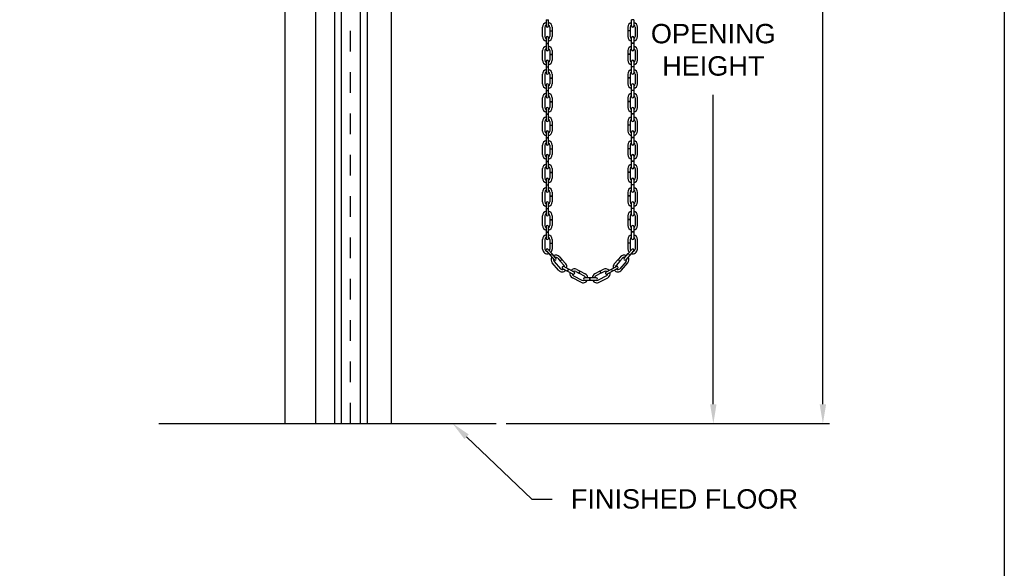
# Model space of a CAD drawing. Header units: inches. Extents: x 169.6 to 213.7, y 195.1 to 266.5.
# Tile 18 of 53: x 184.3 to 189.1, y 219.6 to 222.3. Entities that reach past the tile are written whole.
import ezdxf
from ezdxf import colors
from ezdxf.entities.mleader import LeaderData, LeaderLine
from ezdxf.math import Vec2, Vec3

# ---------------------------------------------------------------- set-up
doc = ezdxf.new("R2010")
doc.units = ezdxf.units.IN
doc.header["$LTSCALE"] = 0.25
doc.header["$MEASUREMENT"] = 0
doc.linetypes.add('HIDDEN', pattern=[0.375, 0.25, -0.125])
doc.layers.add('ANNOTATIONS', color=1, linetype='Continuous')
doc.layers.add('CHAIN HOIST LH', color=7, linetype='Continuous')
doc.styles.add('ARIAL', font='arial.ttf', dxfattribs={"height": 0.09375})
doc.dimstyles.new('STANDARD$0', dxfattribs={"dimtxt": 0.09375, "dimasz": 0.09375, "dimexe": 0.03125, "dimexo": 0.046875, "dimgap": 0.09, "dimtad": 0, "dimtih": 1, "dimtoh": 1, "dimdec": 4, "dimzin": 0, "dimdsep": 46, "dimtxsty": 'ARIAL', "dimcen": 0.09, "dimadec": 0, "dimazin": 0, "dimtfac": 1, "dimtdec": 4, "dimtofl": 0, "dimtmove": 0, "dimatfit": 1, "dimfxl": 1, "dimtolj": 1, "dimtzin": 0, "dimarcsym": 0})

# ---------------------------------------------------------------- blocks, each defined once
blk = doc.blocks.new('*D33')
at = {"layer": 'ANNOTATIONS', "color": 0, "lineweight": -2, "transparency": 16777216}
for p, q in [((186.1419, 225.0996), (188.2127, 225.0996)), ((188.1815, 225.0059), (188.1815, 222.9281)), ((188.1815, 220.4154), (188.1815, 222.4932)), ((186.6492, 220.3216), (188.2127, 220.3216))]:
    blk.add_line(p, q, dxfattribs=at)
at = {"layer": 'ANNOTATIONS', "color": 0, "transparency": 16777216}
for points in [[(188.1659, 225.0059), (188.1971, 225.0059), (188.1815, 225.0996)], [(188.1659, 220.4154), (188.1971, 220.4154), (188.1815, 220.3216)]]:
    blk.add_solid(points, dxfattribs=at)
at = {"layer": 'defpoints', "color": 0, "transparency": 16777216}
for p in [(186.0951, 225.0996), (186.6023, 220.3216), (188.1815, 220.3216)]:
    blk.add_point(p, dxfattribs=at)
at = {"layer": 'ANNOTATIONS', "color": 0, "transparency": 16777216, "insert": (188.1815, 222.7106), "char_height": 0.09375, "attachment_point": 5, "style": 'ARIAL'}
blk.add_mtext('\\A1;TOTAL \\PHEIGHT', dxfattribs=at)
blk = doc.blocks.new('*D34')
at = {"layer": 'ANNOTATIONS', "color": 0, "lineweight": -2, "transparency": 16777216}
for p, q in [((185.9447, 223.9359), (187.6829, 223.9359)), ((187.6516, 223.8422), (187.6516, 222.3462)), ((187.6516, 220.4154), (187.6516, 221.9114)), ((186.6492, 220.3216), (187.6829, 220.3216))]:
    blk.add_line(p, q, dxfattribs=at)
at = {"layer": 'ANNOTATIONS', "color": 0, "transparency": 16777216}
for points in [[(187.636, 223.8422), (187.6672, 223.8422), (187.6516, 223.9359)], [(187.636, 220.4154), (187.6672, 220.4154), (187.6516, 220.3216)]]:
    blk.add_solid(points, dxfattribs=at)
at = {"layer": 'defpoints', "color": 0, "transparency": 16777216}
for p in [(185.8979, 223.9359), (187.6516, 223.9359), (186.6023, 220.3216)]:
    blk.add_point(p, dxfattribs=at)
at = {"layer": 'ANNOTATIONS', "color": 0, "transparency": 16777216, "insert": (187.6516, 222.1288), "char_height": 0.09375, "attachment_point": 5, "style": 'ARIAL'}
blk.add_mtext('\\A1;OPENING\\PHEIGHT', dxfattribs=at)

msp = doc.modelspace()

# ---------------------------------------------------------------- linework, layer by layer
at = {"layer": 'CHAIN HOIST LH', "linetype": 'Continuous'}
for p, q in [((185.57945, 225.77104), (185.57945, 220.32165)), ((185.72733, 225.07165), (185.72733, 220.32165)), ((185.82108, 220.32165), (185.82108, 224.07165)), ((185.85233, 224.07165), (185.85233, 220.32165)), ((185.94608, 220.32165), (185.94608, 224.07165)), ((185.97733, 224.07165), (185.97733, 220.32165)), ((186.09507, 220.32165), (186.09507, 224.07165)), ((184.9711, 220.32165), (186.60233, 220.32165))]:
    msp.add_line(p, q, dxfattribs=at)
at = {"layer": 'CHAIN HOIST LH', "linetype": 'HIDDEN'}
msp.add_line((185.89786, 220.32165), (185.89786, 224.11954), dxfattribs=at)
at = {"layer": 'CHAIN HOIST LH'}
for p, q in [((186.84363, 222.27458), (186.84363, 222.24482)), ((186.84363, 222.27458), (186.85473, 222.27458)), ((186.85473, 222.24482), (186.85473, 222.27458)), ((187.25618, 222.24482), (187.25618, 222.27458)), ((187.26728, 222.27458), (187.25618, 222.27458)), ((187.26728, 222.27458), (187.26728, 222.24482)), ((186.82626, 222.19307), (186.82626, 222.23949)), ((186.83736, 222.23949), (186.83736, 222.19307)), ((186.861, 222.23949), (186.861, 222.22166)), ((186.861, 222.22166), (186.8721, 222.22166)), ((186.861, 222.22076), (186.8721, 222.22076)), ((186.861, 222.22076), (186.861, 222.19307)), ((186.8721, 222.23949), (186.8721, 222.22166)), ((186.8721, 222.22076), (186.8721, 222.19307)), ((187.23881, 222.23949), (187.23881, 222.22166)), ((187.24991, 222.22166), (187.23881, 222.22166)), ((187.23881, 222.22076), (187.23881, 222.19307)), ((187.24991, 222.22076), (187.23881, 222.22076)), ((187.24991, 222.23949), (187.24991, 222.22166)), ((187.24991, 222.22076), (187.24991, 222.19307)), ((187.27355, 222.23949), (187.27355, 222.19307)), ((187.28465, 222.19307), (187.28465, 222.23949)), ((186.84363, 222.18774), (186.84363, 222.16135)), ((186.84363, 222.16135), (186.85473, 222.16135)), ((186.84363, 222.16045), (186.84363, 222.1307)), ((186.84363, 222.16045), (186.85473, 222.16045)), ((186.85473, 222.16135), (186.85473, 222.18774)), ((186.85473, 222.1307), (186.85473, 222.16045)), ((187.25618, 222.16135), (187.25618, 222.18774)), ((187.26728, 222.16135), (187.25618, 222.16135)), ((187.26728, 222.16045), (187.25618, 222.16045)), ((187.25618, 222.1307), (187.25618, 222.16045)), ((187.26728, 222.18774), (187.26728, 222.16135)), ((187.26728, 222.16045), (187.26728, 222.1307)), ((186.82626, 222.07895), (186.82626, 222.12537)), ((186.83736, 222.12537), (186.83736, 222.07895)), ((186.861, 222.12537), (186.861, 222.10754)), ((186.8721, 222.12537), (186.8721, 222.10754)), ((187.23881, 222.12537), (187.23881, 222.10754)), ((187.24991, 222.12537), (187.24991, 222.10754)), ((187.27355, 222.12537), (187.27355, 222.07895)), ((187.28465, 222.07895), (187.28465, 222.12537)), ((186.84363, 222.07361), (186.84363, 222.04723)), ((186.85473, 222.04723), (186.85473, 222.07361)), ((186.861, 222.10754), (186.8721, 222.10754)), ((186.861, 222.10664), (186.8721, 222.10664)), ((186.861, 222.10664), (186.861, 222.07895)), ((186.8721, 222.10664), (186.8721, 222.07895)), ((187.24991, 222.10754), (187.23881, 222.10754)), ((187.23881, 222.10664), (187.23881, 222.07895)), ((187.24991, 222.10664), (187.23881, 222.10664)), ((187.24991, 222.10664), (187.24991, 222.07895)), ((187.25618, 222.04723), (187.25618, 222.07361)), ((187.26728, 222.07361), (187.26728, 222.04723)), ((186.84363, 222.04723), (186.85473, 222.04723)), ((186.84363, 222.04633), (186.85473, 222.04633)), ((186.84363, 222.04633), (186.84363, 222.01658)), ((186.85473, 222.01658), (186.85473, 222.04633)), ((187.26728, 222.04723), (187.25618, 222.04723)), ((187.26728, 222.04633), (187.25618, 222.04633)), ((187.25618, 222.01658), (187.25618, 222.04633)), ((187.26728, 222.04633), (187.26728, 222.01658)), ((186.82626, 221.96482), (186.82626, 222.01125)), ((186.83736, 222.01125), (186.83736, 221.96482)), ((186.861, 222.01125), (186.861, 221.99342)), ((186.861, 221.99342), (186.8721, 221.99342)), ((186.861, 221.99252), (186.861, 221.96482)), ((186.861, 221.99252), (186.8721, 221.99252)), ((186.8721, 222.01125), (186.8721, 221.99342)), ((186.8721, 221.99252), (186.8721, 221.96482)), ((187.23881, 222.01125), (187.23881, 221.99342)), ((187.24991, 221.99342), (187.23881, 221.99342)), ((187.23881, 221.99252), (187.23881, 221.96482)), ((187.24991, 221.99252), (187.23881, 221.99252)), ((187.24991, 222.01125), (187.24991, 221.99342)), ((187.24991, 221.99252), (187.24991, 221.96482)), ((187.27355, 222.01125), (187.27355, 221.96482)), ((187.28465, 221.96482), (187.28465, 222.01125)), ((186.84363, 221.95949), (186.84363, 221.93311)), ((186.84363, 221.93311), (186.85473, 221.93311)), ((186.84363, 221.93221), (186.85473, 221.93221)), ((186.84363, 221.93221), (186.84363, 221.90246)), ((186.85473, 221.93311), (186.85473, 221.95949)), ((186.85473, 221.90246), (186.85473, 221.93221)), ((187.25618, 221.93311), (187.25618, 221.95949)), ((187.26728, 221.93311), (187.25618, 221.93311)), ((187.25618, 221.90246), (187.25618, 221.93221)), ((187.26728, 221.93221), (187.25618, 221.93221)), ((187.26728, 221.95949), (187.26728, 221.93311)), ((187.26728, 221.93221), (187.26728, 221.90246)), ((186.82626, 221.8507), (186.82626, 221.89712)), ((186.83736, 221.89712), (186.83736, 221.8507)), ((186.861, 221.89712), (186.861, 221.8793)), ((186.861, 221.8793), (186.8721, 221.8793)), ((186.861, 221.8784), (186.861, 221.8507)), ((186.861, 221.8784), (186.8721, 221.8784)), ((186.8721, 221.89712), (186.8721, 221.8793)), ((186.8721, 221.8784), (186.8721, 221.8507)), ((187.23881, 221.89712), (187.23881, 221.8793)), ((187.24991, 221.8793), (187.23881, 221.8793)), ((187.23881, 221.8784), (187.23881, 221.8507)), ((187.24991, 221.8784), (187.23881, 221.8784)), ((187.24991, 221.89712), (187.24991, 221.8793)), ((187.24991, 221.8784), (187.24991, 221.8507)), ((187.27355, 221.89712), (187.27355, 221.8507)), ((187.28465, 221.8507), (187.28465, 221.89712)), ((186.84363, 221.84537), (186.84363, 221.81899)), ((186.85473, 221.81899), (186.85473, 221.84537)), ((187.25618, 221.81899), (187.25618, 221.84537)), ((187.26728, 221.84537), (187.26728, 221.81899)), ((186.82626, 221.73658), (186.82626, 221.783)), ((186.83736, 221.783), (186.83736, 221.73658)), ((186.84363, 221.81899), (186.85473, 221.81899)), ((186.84363, 221.81809), (186.85473, 221.81809)), ((186.84363, 221.81809), (186.84363, 221.78833)), ((186.85473, 221.78833), (186.85473, 221.81809)), ((186.861, 221.783), (186.861, 221.76518)), ((186.8721, 221.783), (186.8721, 221.76518)), ((187.23881, 221.783), (187.23881, 221.76518)), ((187.24991, 221.783), (187.24991, 221.76518)), ((187.26728, 221.81899), (187.25618, 221.81899)), ((187.25618, 221.78833), (187.25618, 221.81809)), ((187.26728, 221.81809), (187.25618, 221.81809)), ((187.26728, 221.81809), (187.26728, 221.78833)), ((187.27355, 221.783), (187.27355, 221.73658)), ((187.28465, 221.73658), (187.28465, 221.783)), ((186.84363, 221.73125), (186.84363, 221.70487)), ((186.85473, 221.70487), (186.85473, 221.73125)), ((186.861, 221.76518), (186.8721, 221.76518)), ((186.861, 221.76428), (186.861, 221.73658)), ((186.861, 221.76428), (186.8721, 221.76428)), ((186.8721, 221.76428), (186.8721, 221.73658)), ((187.24991, 221.76518), (187.23881, 221.76518)), ((187.24991, 221.76428), (187.23881, 221.76428)), ((187.23881, 221.76428), (187.23881, 221.73658)), ((187.24991, 221.76428), (187.24991, 221.73658)), ((187.25618, 221.70487), (187.25618, 221.73125)), ((187.26728, 221.73125), (187.26728, 221.70487)), ((186.84363, 221.70487), (186.85473, 221.70487)), ((186.84363, 221.70397), (186.84363, 221.67421)), ((186.84363, 221.70397), (186.85473, 221.70397)), ((186.85473, 221.67421), (186.85473, 221.70397)), ((187.26728, 221.70487), (187.25618, 221.70487)), ((187.25618, 221.67421), (187.25618, 221.70397)), ((187.26728, 221.70397), (187.25618, 221.70397)), ((187.26728, 221.70397), (187.26728, 221.67421)), ((186.82626, 221.62246), (186.82626, 221.66888)), ((186.83736, 221.66888), (186.83736, 221.62246)), ((186.861, 221.66888), (186.861, 221.65105)), ((186.861, 221.65105), (186.8721, 221.65105)), ((186.861, 221.65016), (186.8721, 221.65016)), ((186.861, 221.65016), (186.861, 221.62246)), ((186.8721, 221.66888), (186.8721, 221.65105)), ((186.8721, 221.65016), (186.8721, 221.62246)), ((187.23881, 221.66888), (187.23881, 221.65105)), ((187.24991, 221.65105), (187.23881, 221.65105)), ((187.24991, 221.65016), (187.23881, 221.65016)), ((187.23881, 221.65016), (187.23881, 221.62246)), ((187.24991, 221.66888), (187.24991, 221.65105)), ((187.24991, 221.65016), (187.24991, 221.62246)), ((187.27355, 221.66888), (187.27355, 221.62246)), ((187.28465, 221.62246), (187.28465, 221.66888)), ((186.84363, 221.61713), (186.84363, 221.59074)), ((186.84363, 221.59074), (186.85473, 221.59074)), ((186.84363, 221.58985), (186.84363, 221.56009)), ((186.84363, 221.58985), (186.85473, 221.58985)), ((186.85473, 221.59074), (186.85473, 221.61713)), ((186.85473, 221.56009), (186.85473, 221.58985)), ((187.25618, 221.59074), (187.25618, 221.61713)), ((187.26728, 221.59074), (187.25618, 221.59074)), ((187.26728, 221.58985), (187.25618, 221.58985)), ((187.25618, 221.56009), (187.25618, 221.58985)), ((187.26728, 221.61713), (187.26728, 221.59074)), ((187.26728, 221.58985), (187.26728, 221.56009)), ((186.82626, 221.50834), (186.82626, 221.55476)), ((186.83736, 221.55476), (186.83736, 221.50834)), ((186.861, 221.55476), (186.861, 221.53693)), ((186.8721, 221.55476), (186.8721, 221.53693)), ((187.23881, 221.55476), (187.23881, 221.53693)), ((187.24991, 221.55476), (187.24991, 221.53693)), ((187.27355, 221.55476), (187.27355, 221.50834)), ((187.28465, 221.50834), (187.28465, 221.55476)), ((186.84363, 221.50301), (186.84363, 221.47662)), ((186.85473, 221.47662), (186.85473, 221.50301)), ((186.861, 221.53693), (186.8721, 221.53693)), ((186.861, 221.53603), (186.8721, 221.53603)), ((186.861, 221.53603), (186.861, 221.50834)), ((186.8721, 221.53603), (186.8721, 221.50834)), ((187.24991, 221.53693), (187.23881, 221.53693)), ((187.24991, 221.53603), (187.23881, 221.53603)), ((187.23881, 221.53603), (187.23881, 221.50834)), ((187.24991, 221.53603), (187.24991, 221.50834)), ((187.25618, 221.47662), (187.25618, 221.50301)), ((187.26728, 221.50301), (187.26728, 221.47662)), ((186.84363, 221.47662), (186.85473, 221.47662)), ((186.84363, 221.47572), (186.84363, 221.44597)), ((186.84363, 221.47572), (186.85473, 221.47572)), ((186.85473, 221.44597), (186.85473, 221.47572)), ((187.26728, 221.47662), (187.25618, 221.47662)), ((187.26728, 221.47572), (187.25618, 221.47572)), ((187.25618, 221.44597), (187.25618, 221.47572)), ((187.26728, 221.47572), (187.26728, 221.44597)), ((186.82626, 221.39421), (186.82626, 221.44064)), ((186.83736, 221.44064), (186.83736, 221.39421)), ((186.861, 221.44064), (186.861, 221.42281)), ((186.861, 221.42281), (186.8721, 221.42281)), ((186.861, 221.42191), (186.8721, 221.42191)), ((186.861, 221.42191), (186.861, 221.39421)), ((186.8721, 221.44064), (186.8721, 221.42281)), ((186.8721, 221.42191), (186.8721, 221.39421)), ((187.23881, 221.44064), (187.23881, 221.42281)), ((187.24991, 221.42281), (187.23881, 221.42281)), ((187.24991, 221.42191), (187.23881, 221.42191)), ((187.23881, 221.42191), (187.23881, 221.39421)), ((187.24991, 221.44064), (187.24991, 221.42281)), ((187.24991, 221.42191), (187.24991, 221.39421)), ((187.27355, 221.44064), (187.27355, 221.39421)), ((187.28465, 221.39421), (187.28465, 221.44064)), ((186.84363, 221.38888), (186.84363, 221.3625)), ((186.84363, 221.3625), (186.85473, 221.3625)), ((186.84363, 221.3616), (186.84363, 221.33185)), ((186.84363, 221.3616), (186.85473, 221.3616)), ((186.85473, 221.3625), (186.85473, 221.38888)), ((186.85473, 221.33185), (186.85473, 221.3616)), ((187.25618, 221.3625), (187.25618, 221.38888)), ((187.26728, 221.3625), (187.25618, 221.3625)), ((187.26728, 221.3616), (187.25618, 221.3616)), ((187.25618, 221.33185), (187.25618, 221.3616)), ((187.26728, 221.38888), (187.26728, 221.3625)), ((187.26728, 221.3616), (187.26728, 221.33185)), ((186.82626, 221.28009), (186.82626, 221.32652)), ((186.83736, 221.32652), (186.83736, 221.28009)), ((186.861, 221.32652), (186.861, 221.30869)), ((186.861, 221.30869), (186.8721, 221.30869)), ((186.861, 221.30779), (186.8721, 221.30779)), ((186.861, 221.30779), (186.861, 221.28009)), ((186.8721, 221.32652), (186.8721, 221.30869)), ((186.8721, 221.30779), (186.8721, 221.28009)), ((187.23881, 221.32652), (187.23881, 221.30869)), ((187.24991, 221.30869), (187.23881, 221.30869)), ((187.23881, 221.30779), (187.23881, 221.28009)), ((187.24991, 221.30779), (187.23881, 221.30779)), ((187.24991, 221.32652), (187.24991, 221.30869)), ((187.24991, 221.30779), (187.24991, 221.28009)), ((187.27355, 221.32652), (187.27355, 221.28009)), ((187.28465, 221.28009), (187.28465, 221.32652)), ((186.84363, 221.27476), (186.84363, 221.24838)), ((186.85473, 221.24838), (186.85473, 221.27476)), ((187.25618, 221.24838), (187.25618, 221.27476)), ((187.26728, 221.27476), (187.26728, 221.24838)), ((186.82626, 221.16597), (186.82626, 221.21239)), ((186.83736, 221.21239), (186.83736, 221.16597)), ((186.84363, 221.24838), (186.85473, 221.24838)), ((186.84363, 221.24748), (186.85473, 221.24748)), ((186.84363, 221.24748), (186.84363, 221.21772)), ((186.85473, 221.21772), (186.85473, 221.24748)), ((186.861, 221.21239), (186.861, 221.19457)), ((186.8721, 221.21239), (186.8721, 221.19457)), ((187.23881, 221.21239), (187.23881, 221.19457)), ((187.24991, 221.21239), (187.24991, 221.19457)), ((187.26728, 221.24838), (187.25618, 221.24838)), ((187.26728, 221.24748), (187.25618, 221.24748)), ((187.25618, 221.21772), (187.25618, 221.24748)), ((187.26728, 221.24748), (187.26728, 221.21772)), ((187.27355, 221.21239), (187.27355, 221.16597)), ((187.28465, 221.16597), (187.28465, 221.21239)), ((186.87072, 221.14443), (186.85336, 221.16429)), ((186.861, 221.19457), (186.8721, 221.19457)), ((186.861, 221.19367), (186.861, 221.16597)), ((186.861, 221.19367), (186.8721, 221.19367)), ((186.8721, 221.19367), (186.8721, 221.16597)), ((187.24991, 221.19457), (187.23881, 221.19457)), ((187.23881, 221.19367), (187.23881, 221.16597)), ((187.24991, 221.19367), (187.23881, 221.19367)), ((187.24019, 221.14443), (187.25755, 221.16429)), ((187.24991, 221.19367), (187.24991, 221.16597)), ((186.845, 221.15699), (186.86236, 221.13712)), ((186.86236, 221.13712), (186.87072, 221.14443)), ((186.86295, 221.13644), (186.87131, 221.14375)), ((186.86295, 221.13644), (186.88253, 221.11404)), ((186.89089, 221.12134), (186.87131, 221.14375)), ((186.89912, 221.12146), (186.91085, 221.10803)), ((186.90748, 221.12876), (186.91921, 221.11534)), ((186.91085, 221.10803), (186.91921, 221.11534)), ((186.91144, 221.10736), (186.9198, 221.11466)), ((186.9198, 221.11466), (186.93803, 221.09381)), ((187.19111, 221.11466), (187.17288, 221.09381)), ((187.19946, 221.10736), (187.19111, 221.11466)), ((187.20343, 221.12876), (187.1917, 221.11534)), ((187.20006, 221.10803), (187.1917, 221.11534)), ((187.21179, 221.12146), (187.20006, 221.10803)), ((187.22002, 221.12134), (187.2396, 221.14375)), ((187.24795, 221.13644), (187.22837, 221.11404)), ((187.24795, 221.13644), (187.2396, 221.14375)), ((187.24855, 221.13712), (187.24019, 221.14443)), ((187.26591, 221.15699), (187.24855, 221.13712)), ((186.90351, 221.06364), (186.87296, 221.0986)), ((186.88132, 221.1059), (186.91187, 221.07094)), ((186.91144, 221.10736), (186.92967, 221.0865)), ((186.92294, 221.07139), (186.94627, 221.05907)), ((186.95145, 221.06888), (186.92812, 221.0812)), ((186.94627, 221.05907), (186.95145, 221.06888)), ((186.94706, 221.05865), (186.95225, 221.06846)), ((186.97856, 221.05457), (186.95225, 221.06846)), ((186.99139, 221.06744), (187.00715, 221.05911)), ((187.11952, 221.06744), (187.10376, 221.05911)), ((187.13235, 221.05457), (187.15866, 221.06846)), ((187.16384, 221.05865), (187.15866, 221.06846)), ((187.15945, 221.06888), (187.18278, 221.0812)), ((187.16464, 221.05907), (187.15945, 221.06888)), ((187.18797, 221.07139), (187.16464, 221.05907)), ((187.19946, 221.10736), (187.18124, 221.0865)), ((187.22959, 221.1059), (187.19904, 221.07094)), ((187.2074, 221.06364), (187.23795, 221.0986)), ((186.94706, 221.05865), (186.97338, 221.04475)), ((187.01103, 221.00522), (186.96998, 221.0269)), ((186.97516, 221.03672), (187.01621, 221.01504)), ((186.9862, 221.05762), (187.00197, 221.0493)), ((187.00197, 221.0493), (187.00715, 221.05911)), ((187.00276, 221.04888), (187.00794, 221.05869)), ((187.00276, 221.04888), (187.02725, 221.03594)), ((187.00794, 221.05869), (187.03244, 221.04576)), ((187.055, 221.02653), (187.02862, 221.02653)), ((187.055, 221.01543), (187.055, 221.02653)), ((187.08566, 221.02653), (187.0559, 221.02653)), ((187.0559, 221.01543), (187.0559, 221.02653)), ((187.10296, 221.05869), (187.07847, 221.04576)), ((187.10815, 221.04888), (187.08365, 221.03594)), ((187.13575, 221.03672), (187.0947, 221.01504)), ((187.09988, 221.00522), (187.14093, 221.0269)), ((187.10815, 221.04888), (187.10296, 221.05869)), ((187.10894, 221.0493), (187.10376, 221.05911)), ((187.1247, 221.05762), (187.10894, 221.0493)), ((187.16384, 221.05865), (187.13753, 221.04475)), ((187.02862, 221.01543), (187.055, 221.01543)), ((187.0559, 221.01543), (187.08566, 221.01543))]:
    msp.add_line(p, q, dxfattribs=at)
for centre, radius, start, end in [((186.84918, 222.23949), 0.02292, 104.01225, 180), ((186.84918, 222.23949), 0.02292, 0, 75.98775), ((187.26173, 222.23949), 0.02292, 104.01225, 180), ((187.26173, 222.23949), 0.02292, 0, 75.98775), ((186.84918, 222.23949), 0.01182, 118.00044, 180), ((186.84918, 222.24482), 0.00555, 180, 0), ((186.84918, 222.23949), 0.01182, 0, 61.99956), ((187.26173, 222.23949), 0.01182, 118.00044, 180), ((187.26173, 222.24482), 0.00555, 180, 0), ((187.26173, 222.23949), 0.01182, 0, 61.99956), ((186.84918, 222.19307), 0.02292, 180, 255.98775), ((186.84918, 222.19307), 0.01182, 180, 241.99956), ((186.84918, 222.18774), 0.00555, 0, 180), ((186.84918, 222.19307), 0.02292, 284.01225, 0), ((186.84918, 222.19307), 0.01182, 298.00044, 0), ((187.26173, 222.19307), 0.02292, 180, 255.98775), ((187.26173, 222.19307), 0.01182, 180, 241.99956), ((187.26173, 222.18774), 0.00555, 0, 180), ((187.26173, 222.19307), 0.02292, 284.01225, 0), ((187.26173, 222.19307), 0.01182, 298.00044, 0), ((186.84918, 222.12537), 0.02292, 104.01225, 180), ((186.84918, 222.12537), 0.01182, 118.00044, 180), ((186.84918, 222.1307), 0.00555, 180, 0), ((186.84918, 222.12537), 0.02292, 0, 75.98775), ((186.84918, 222.12537), 0.01182, 0, 61.99956), ((187.26173, 222.12537), 0.02292, 104.01225, 180), ((187.26173, 222.12537), 0.01182, 118.00044, 180), ((187.26173, 222.1307), 0.00555, 180, 0), ((187.26173, 222.12537), 0.02292, 0, 75.98775), ((187.26173, 222.12537), 0.01182, 0, 61.99956), ((186.84918, 222.07895), 0.02292, 180, 255.98775), ((186.84918, 222.07895), 0.01182, 180, 241.99956), ((186.84918, 222.07361), 0.00555, 0, 180), ((186.84918, 222.07895), 0.01182, 298.00044, 0), ((186.84918, 222.07895), 0.02292, 284.01225, 0), ((187.26173, 222.07895), 0.02292, 180, 255.98775), ((187.26173, 222.07895), 0.01182, 180, 241.99956), ((187.26173, 222.07361), 0.00555, 0, 180), ((187.26173, 222.07895), 0.02292, 284.01225, 0), ((187.26173, 222.07895), 0.01182, 298.00044, 0), ((186.84918, 222.01125), 0.02292, 104.01225, 180), ((186.84918, 222.01125), 0.01182, 118.00044, 180), ((186.84918, 222.01125), 0.02292, 0, 75.98775), ((186.84918, 222.01125), 0.01182, 0, 61.99956), ((187.26173, 222.01125), 0.02292, 104.01225, 180), ((187.26173, 222.01125), 0.01182, 118.00044, 180), ((187.26173, 222.01125), 0.02292, 0, 75.98775), ((187.26173, 222.01125), 0.01182, 0, 61.99956), ((186.84918, 222.01658), 0.00555, 180, 0), ((187.26173, 222.01658), 0.00555, 180, 0), ((186.84918, 221.96482), 0.02292, 180, 255.98775), ((186.84918, 221.96482), 0.01182, 180, 241.99956), ((186.84918, 221.95949), 0.00555, 0, 180), ((186.84918, 221.96482), 0.01182, 298.00044, 0), ((186.84918, 221.96482), 0.02292, 284.01225, 0), ((187.26173, 221.96482), 0.02292, 180, 255.98775), ((187.26173, 221.96482), 0.01182, 180, 241.99956), ((187.26173, 221.95949), 0.00555, 0, 180), ((187.26173, 221.96482), 0.01182, 298.00044, 0), ((187.26173, 221.96482), 0.02292, 284.01225, 0), ((186.84918, 221.89712), 0.02292, 104.01225, 180), ((186.84918, 221.89712), 0.01182, 118.00044, 180), ((186.84918, 221.90246), 0.00555, 180, 0), ((186.84918, 221.89712), 0.02292, 0, 75.98775), ((186.84918, 221.89712), 0.01182, 0, 61.99956), ((187.26173, 221.89712), 0.02292, 104.01225, 180), ((187.26173, 221.89712), 0.01182, 118.00044, 180), ((187.26173, 221.90246), 0.00555, 180, 0), ((187.26173, 221.89712), 0.02292, 0, 75.98775), ((187.26173, 221.89712), 0.01182, 0, 61.99956), ((186.84918, 221.8507), 0.02292, 180, 255.98775), ((186.84918, 221.8507), 0.01182, 180, 241.99956), ((186.84918, 221.84537), 0.00555, 0, 180), ((186.84918, 221.8507), 0.01182, 298.00044, 0), ((186.84918, 221.8507), 0.02292, 284.01225, 0), ((187.26173, 221.8507), 0.02292, 180, 255.98775), ((187.26173, 221.8507), 0.01182, 180, 241.99956), ((187.26173, 221.84537), 0.00555, 0, 180), ((187.26173, 221.8507), 0.02292, 284.01225, 0), ((187.26173, 221.8507), 0.01182, 298.00044, 0), ((186.84918, 221.783), 0.02292, 104.01225, 180), ((186.84918, 221.783), 0.01182, 118.00044, 180), ((186.84918, 221.78833), 0.00555, 180, 0), ((186.84918, 221.783), 0.02292, 0, 75.98775), ((186.84918, 221.783), 0.01182, 0, 61.99956), ((187.26173, 221.783), 0.02292, 104.01225, 180), ((187.26173, 221.783), 0.01182, 118.00044, 180), ((187.26173, 221.78833), 0.00555, 180, 0), ((187.26173, 221.783), 0.02292, 0, 75.98775), ((187.26173, 221.783), 0.01182, 0, 61.99956), ((186.84918, 221.73658), 0.02292, 180, 255.98775), ((186.84918, 221.73658), 0.01182, 180, 241.99956), ((186.84918, 221.73125), 0.00555, 0, 180), ((186.84918, 221.73658), 0.02292, 284.01225, 0), ((186.84918, 221.73658), 0.01182, 298.00044, 0), ((187.26173, 221.73658), 0.02292, 180, 255.98775), ((187.26173, 221.73658), 0.01182, 180, 241.99956), ((187.26173, 221.73125), 0.00555, 0, 180), ((187.26173, 221.73658), 0.01182, 298.00044, 0), ((187.26173, 221.73658), 0.02292, 284.01225, 0), ((186.84918, 221.66888), 0.02292, 104.01225, 180), ((186.84918, 221.66888), 0.02292, 0, 75.98775), ((187.26173, 221.66888), 0.02292, 104.01225, 180), ((187.26173, 221.66888), 0.02292, 0, 75.98775), ((186.84918, 221.66888), 0.01182, 118.00044, 180), ((186.84918, 221.67421), 0.00555, 180, 0), ((186.84918, 221.66888), 0.01182, 0, 61.99956), ((187.26173, 221.66888), 0.01182, 118.00044, 180), ((187.26173, 221.67421), 0.00555, 180, 0), ((187.26173, 221.66888), 0.01182, 0, 61.99956), ((186.84918, 221.62246), 0.02292, 180, 255.98775), ((186.84918, 221.62246), 0.01182, 180, 241.99956), ((186.84918, 221.61713), 0.00555, 0, 180), ((186.84918, 221.62246), 0.02292, 284.01225, 0), ((186.84918, 221.62246), 0.01182, 298.00044, 0), ((187.26173, 221.62246), 0.02292, 180, 255.98775), ((187.26173, 221.62246), 0.01182, 180, 241.99956), ((187.26173, 221.61713), 0.00555, 0, 180), ((187.26173, 221.62246), 0.02292, 284.01225, 0), ((187.26173, 221.62246), 0.01182, 298.00044, 0), ((186.84918, 221.55476), 0.02292, 104.01225, 180), ((186.84918, 221.55476), 0.01182, 118.00044, 180), ((186.84918, 221.56009), 0.00555, 180, 0), ((186.84918, 221.55476), 0.02292, 0, 75.98775), ((186.84918, 221.55476), 0.01182, 0, 61.99956), ((187.26173, 221.55476), 0.02292, 104.01225, 180), ((187.26173, 221.55476), 0.01182, 118.00044, 180), ((187.26173, 221.56009), 0.00555, 180, 0), ((187.26173, 221.55476), 0.02292, 0, 75.98775), ((187.26173, 221.55476), 0.01182, 0, 61.99956), ((186.84918, 221.50834), 0.02292, 180, 255.98775), ((186.84918, 221.50834), 0.01182, 180, 241.99956), ((186.84918, 221.50301), 0.00555, 0, 180), ((186.84918, 221.50834), 0.02292, 284.01225, 0), ((186.84918, 221.50834), 0.01182, 298.00044, 0), ((187.26173, 221.50834), 0.02292, 180, 255.98775), ((187.26173, 221.50834), 0.01182, 180, 241.99956), ((187.26173, 221.50301), 0.00555, 0, 180), ((187.26173, 221.50834), 0.01182, 298.00044, 0), ((187.26173, 221.50834), 0.02292, 284.01225, 0), ((186.84918, 221.44064), 0.02292, 104.01225, 180), ((186.84918, 221.44064), 0.01182, 118.00044, 180), ((186.84918, 221.44597), 0.00555, 180, 0), ((186.84918, 221.44064), 0.02292, 0, 75.98775), ((186.84918, 221.44064), 0.01182, 0, 61.99956), ((187.26173, 221.44064), 0.02292, 104.01225, 180), ((187.26173, 221.44064), 0.01182, 118.00044, 180), ((187.26173, 221.44597), 0.00555, 180, 0), ((187.26173, 221.44064), 0.02292, 0, 75.98775), ((187.26173, 221.44064), 0.01182, 0, 61.99956), ((186.84918, 221.39421), 0.02292, 180, 255.98775), ((186.84918, 221.39421), 0.01182, 180, 241.99956), ((186.84918, 221.38888), 0.00555, 0, 180), ((186.84918, 221.39421), 0.02292, 284.01225, 0), ((186.84918, 221.39421), 0.01182, 298.00044, 0), ((187.26173, 221.39421), 0.02292, 180, 255.98775), ((187.26173, 221.39421), 0.01182, 180, 241.99956), ((187.26173, 221.38888), 0.00555, 0, 180), ((187.26173, 221.39421), 0.01182, 298.00044, 0), ((187.26173, 221.39421), 0.02292, 284.01225, 0), ((186.84918, 221.32652), 0.02292, 104.01225, 180), ((186.84918, 221.32652), 0.01182, 118.00044, 180), ((186.84918, 221.33185), 0.00555, 180, 0), ((186.84918, 221.32652), 0.02292, 0, 75.98775), ((186.84918, 221.32652), 0.01182, 0, 61.99956), ((187.26173, 221.32652), 0.02292, 104.01225, 180), ((187.26173, 221.32652), 0.01182, 118.00044, 180), ((187.26173, 221.33185), 0.00555, 180, 0), ((187.26173, 221.32652), 0.02292, 0, 75.98775), ((187.26173, 221.32652), 0.01182, 0, 61.99956), ((186.84918, 221.28009), 0.02292, 180, 255.98775), ((186.84918, 221.28009), 0.01182, 180, 241.99956), ((186.84918, 221.27476), 0.00555, 0, 180), ((186.84918, 221.28009), 0.01182, 298.00044, 0), ((186.84918, 221.28009), 0.02292, 284.01225, 0), ((187.26173, 221.28009), 0.02292, 180, 255.98775), ((187.26173, 221.28009), 0.01182, 180, 241.99956), ((187.26173, 221.27476), 0.00555, 0, 180), ((187.26173, 221.28009), 0.02292, 284.01225, 0), ((187.26173, 221.28009), 0.01182, 298.00044, 0), ((186.84918, 221.21239), 0.02292, 104.01225, 180), ((186.84918, 221.21239), 0.01182, 118.00044, 180), ((186.84918, 221.21772), 0.00555, 180, 0), ((186.84918, 221.21239), 0.02292, 0, 75.98775), ((186.84918, 221.21239), 0.01182, 0, 61.99956), ((187.26173, 221.21239), 0.02292, 104.01225, 180), ((187.26173, 221.21239), 0.01182, 118.00044, 180), ((187.26173, 221.21772), 0.00555, 180, 0), ((187.26173, 221.21239), 0.02292, 0, 75.98775), ((187.26173, 221.21239), 0.01182, 0, 61.99956), ((186.84918, 221.16597), 0.02292, 180, 287.8745), ((186.84918, 221.16597), 0.01182, 180, 261.1354), ((186.84918, 221.16064), 0.00555, 41.15123, 221.15123), ((186.84918, 221.16597), 0.01182, 321.09808, 0), ((186.84918, 221.16597), 0.02292, 316.26228, 0), ((187.26173, 221.16597), 0.02292, 180, 223.73772), ((187.26173, 221.16597), 0.01182, 180, 218.90192), ((187.26173, 221.16597), 0.02292, 252.1255, 0), ((187.26173, 221.16064), 0.00555, 318.84877, 138.84877), ((187.26173, 221.16597), 0.01182, 278.8646, 0), ((186.89022, 221.11368), 0.02292, 145.16348, 221.15123), ((186.89022, 221.11368), 0.01182, 159.15166, 221.15123), ((186.89022, 221.11368), 0.02292, 41.15123, 117.13897), ((186.88671, 221.11769), 0.00555, 221.15123, 41.15123), ((186.89022, 221.11368), 0.01182, 41.15123, 103.15079), ((187.22069, 221.11368), 0.02292, 62.86103, 138.84877), ((187.22069, 221.11368), 0.01182, 76.84921, 138.84877), ((187.2242, 221.11769), 0.00555, 138.84877, 318.84877), ((187.22069, 221.11368), 0.01182, 318.84877, 20.84834), ((187.22069, 221.11368), 0.02292, 318.84877, 34.83652), ((186.92077, 221.07872), 0.01182, 221.15123, 304.59092), ((186.92553, 221.0763), 0.00555, 62.16102, 242.16102), ((186.92077, 221.07872), 0.01182, 0.59352, 41.15123), ((186.92077, 221.07872), 0.02292, 346.37574, 41.15123), ((186.98068, 221.04717), 0.02292, 62.16102, 138.14877), ((187.13023, 221.04717), 0.02292, 41.85123, 117.83898), ((187.19014, 221.07872), 0.02292, 138.84877, 193.62426), ((187.19014, 221.07872), 0.01182, 138.84877, 179.40648), ((187.18538, 221.0763), 0.00555, 297.83898, 117.83898), ((187.19014, 221.07872), 0.01182, 235.40908, 318.84877), ((186.92077, 221.07872), 0.02292, 221.15123, 318.35106), ((186.98068, 221.04717), 0.02292, 166.17327, 242.16102), ((186.98068, 221.04717), 0.01182, 180.16146, 242.16102), ((186.97597, 221.04966), 0.00555, 242.16102, 62.16102), ((186.98068, 221.04717), 0.01182, 62.16102, 124.16058), ((187.02862, 221.02098), 0.00555, 90, 270), ((187.02173, 221.02549), 0.01182, 5.02878, 62.16102), ((187.02173, 221.02549), 0.02292, 2.5911, 62.16102), ((187.08918, 221.02549), 0.02292, 117.83898, 177.4089), ((187.08918, 221.02549), 0.01182, 117.83898, 174.97122), ((187.08566, 221.02098), 0.00555, 270, 90), ((187.13023, 221.04717), 0.01182, 55.83942, 117.83898), ((187.13494, 221.04966), 0.00555, 117.83898, 297.83898), ((187.13023, 221.04717), 0.01182, 297.83898, 359.83854), ((187.13023, 221.04717), 0.02292, 297.83898, 13.82673), ((187.19014, 221.07872), 0.02292, 221.64894, 318.84877), ((187.02173, 221.02549), 0.02292, 242.16102, 333.95666), ((187.02173, 221.02549), 0.01182, 242.16102, 301.97565), ((187.08918, 221.02549), 0.02292, 206.04334, 297.83898), ((187.08918, 221.02549), 0.01182, 238.02435, 297.83898)]:
    msp.add_arc(centre, radius, start, end, dxfattribs=at)
at = {"layer": 'defpoints'}
msp.add_lwpolyline([(189.05875, 214.75854), (169.58887, 214.75854), (169.58887, 227.49365), (189.05875, 227.49365)], close=True, dxfattribs=at)

# ---------------------------------------------------------------- dimensions: what is measured, and where the dimension line sits
at = {"layer": 'ANNOTATIONS'}
for base, p1, p2, text, picture, middle in [((188.1815, 220.32165), (186.09507, 225.09963), (186.60233, 220.32165), 'TOTAL \\PHEIGHT', '*D33', (188.1815, 222.71064)), ((187.65162, 223.93595), (186.60233, 220.32165), (185.89786, 223.93595), 'OPENING\\PHEIGHT', '*D34', (187.65162, 222.1288))]:
    dim = msp.add_linear_dim(base=base, p1=p1, p2=p2, angle=90, text=text, dimstyle='STANDARD$0', dxfattribs=at)
    dim.commit()
    dim.dimension.update_dxf_attribs({"geometry": picture, "text_midpoint": middle})

# ---------------------------------------------------------------- leaders
ml = msp.add_multileader_mtext('Standard', dxfattribs=at)
ml.set_content('FINISHED FLOOR', color=256, style='ARIAL')
ml.set_leader_properties()
ml.build(insert=Vec2(0, 0))
ml.multileader.update_dxf_attribs({"dogleg_length": 0.36, "arrow_head_size": 0.09375})
ctx = ml.context
ctx.base_point, ctx.char_height, ctx.arrow_head_size, ctx.landing_gap_size, ctx.plane_origin = Vec3(186.87277, 219.95681), 0.09375, 0.09375, 0.09, Vec3(186.08773, 219.52358)
notes = []
notes.append((ctx, [(0, (1, 1, 0), (186.77481, 219.95681), (1, 0), 0.09796, [(0, [(186.39064, 220.32287)], 0, [])])]))
ctx.mtext.insert, ctx.mtext.flow_direction = Vec3(186.96277, 220.00448), 5
for ctx, leaders in notes:
    for number, flags, end, landing, length, lines in leaders:
        leader = LeaderData()
        leader.index, (leader.has_last_leader_line, leader.has_dogleg_vector, leader.attachment_direction) = number, flags
        leader.last_leader_point, leader.dogleg_vector, leader.dogleg_length = Vec3(end), Vec3(landing), length
        for number, points, colour, breaks in lines:
            line = LeaderLine()
            line.index, line.vertices, line.color, line.breaks = number, Vec3.list(points), colors.encode_raw_color(colour), breaks
            leader.lines.append(line)
        ctx.leaders.append(leader)

doc.saveas('drawing.dxf')
